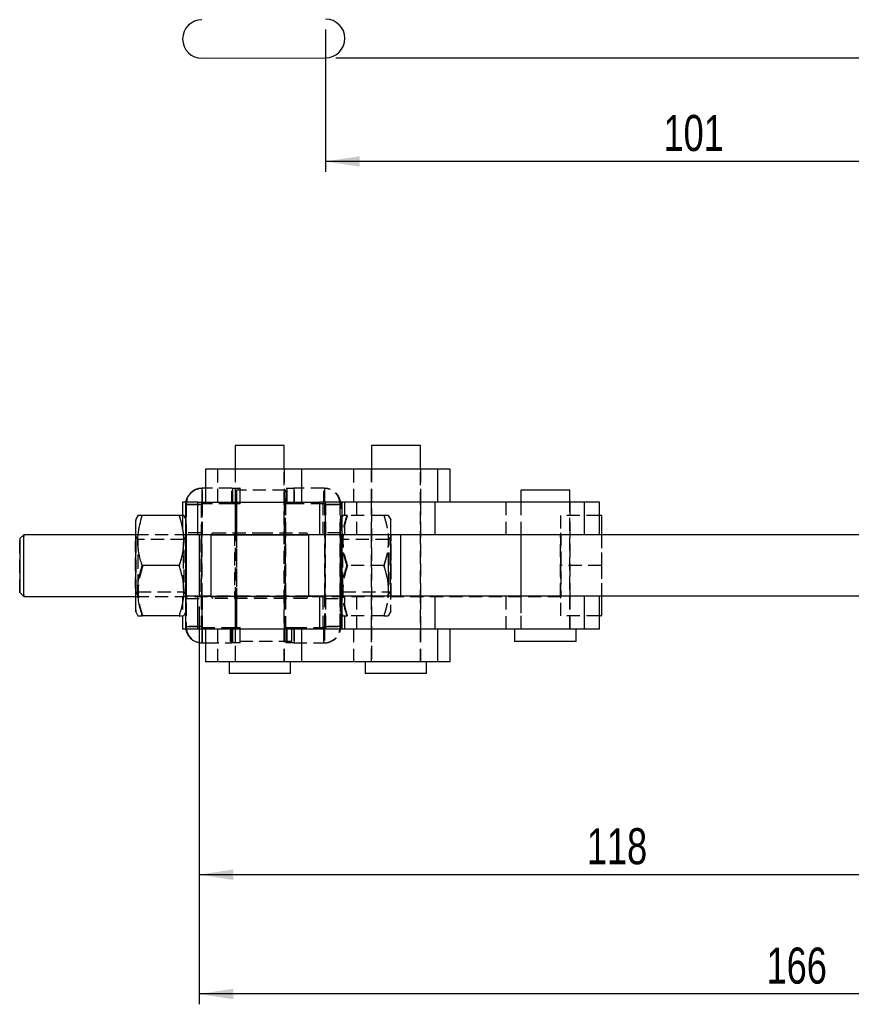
# Model space of a CAD drawing. Extents: x 35 to 509, y 18 to 386.
# Tile 1 of 21: x 71 to 179, y 18 to 145. Entities that reach past the tile are written whole.
import ezdxf

# ---------------------------------------------------------------- set-up
doc = ezdxf.new("R2010")
doc.units = 0
doc.header["$LTSCALE"] = 1.333333
doc.linetypes.add('HIDDEN', pattern=[1.905, 1.27, -0.635])
doc.layers.get('0').update_dxf_attribs({"linetype": 'CONTINUOUS'})
doc.styles.add('SLDTEXTSTYLE0', font='TXT', dxfattribs={"width": 0.75})
doc.dimstyles.new('SLDDIMSTYLE0', dxfattribs={"dimtxt": 4.666667, "dimasz": 4.402667, "dimexe": 0, "dimexo": 0.0625, "dimgap": 1.166667, "dimtad": 1, "dimdec": 0, "dimrnd": 1e-09, "dimzin": 12, "dimtxsty": 'SLDTEXTSTYLE0', "dimsah": 1, "dimcen": 0.09, "dimazin": 3, "dimtfac": 1, "dimtdec": 0, "dimtofl": 0, "dimtmove": 0, "dimatfit": 3, "dimtolj": 1, "dimtzin": 12})
doc.dimstyles.new('SLDDIMSTYLE1', dxfattribs={"dimtxt": 4.666667, "dimasz": 4.402667, "dimexe": 0, "dimexo": 0.0625, "dimgap": 1.166667, "dimtad": 1, "dimdec": 0, "dimrnd": 1e-09, "dimzin": 12, "dimtxsty": 'SLDTEXTSTYLE0', "dimsah": 1, "dimcen": 0.09, "dimazin": 3, "dimtfac": 1, "dimtofl": 0, "dimtmove": 0, "dimatfit": 3, "dimtolj": 1, "dimtzin": 12})

# ---------------------------------------------------------------- blocks, each defined once
blk = doc.blocks.new('_D_2')
at = {"color": 179, "linetype": 'CONTINUOUS'}
for p, q in [((261.58, 175.12), (275.24, 175.12)), ((273.91, 175.12), (273.91, 140.31)), ((112.27, 140.31), (275.24, 140.31))]:
    blk.add_line(p, q, dxfattribs=at)
for points in [[(273.91, 175.12), (273.23, 170.72), (274.59, 170.72)], [(273.91, 140.31), (274.59, 144.72), (273.23, 144.72)]]:
    blk.add_solid(points, dxfattribs=at)
at = {"color": 179, "linetype": 'CONTINUOUS', "insert": (267.9, 153.87, 0.1), "char_height": 4.667, "attachment_point": 1, "rotation": 90, "style": 'SLDTEXTSTYLE0'}
blk.add_mtext('35', dxfattribs=at)
blk = doc.blocks.new('_D_3')
at = {"color": 179, "linetype": 'CONTINUOUS'}
for p, q in [((212.24, 173.79), (212.24, 125.57)), ((110.91, 143.98), (110.91, 125.57)), ((212.24, 126.9), (110.91, 126.9))]:
    blk.add_line(p, q, dxfattribs=at)
for points in [[(110.91, 126.9), (115.32, 126.23), (115.32, 127.58)], [(212.24, 126.9), (207.84, 127.58), (207.84, 126.23)]]:
    blk.add_solid(points, dxfattribs=at)
at = {"color": 179, "linetype": 'CONTINUOUS', "insert": (154.66, 132.92, 0.1), "char_height": 4.667, "attachment_point": 1, "style": 'SLDTEXTSTYLE0'}
blk.add_mtext('101', dxfattribs=at)
blk = doc.blocks.new('_D_4')
at = {"color": 179, "linetype": 'CONTINUOUS'}
for p, q in [((94.58, 69.3), (94.58, 17.83)), ((260.24, 48.27), (260.24, 17.83)), ((260.24, 19.16), (94.58, 19.16))]:
    blk.add_line(p, q, dxfattribs=at)
for points in [[(94.58, 19.16), (98.98, 18.48), (98.98, 19.84)], [(260.24, 19.16), (255.84, 19.84), (255.84, 18.48)]]:
    blk.add_solid(points, dxfattribs=at)
at = {"color": 179, "linetype": 'CONTINUOUS', "insert": (168, 25.17, -50.05), "char_height": 4.667, "attachment_point": 1, "style": 'SLDTEXTSTYLE0'}
blk.add_mtext('166', dxfattribs=at)
blk = doc.blocks.new('_D_5')
at = {"color": 179, "linetype": 'CONTINUOUS'}
for p, q in [((94.58, 69.3), (94.58, 33.27)), ((212.24, 48.27), (212.24, 33.27)), ((212.24, 34.6), (94.58, 34.6))]:
    blk.add_line(p, q, dxfattribs=at)
for points in [[(94.58, 34.6), (98.98, 33.92), (98.98, 35.28)], [(212.24, 34.6), (207.84, 35.28), (207.84, 33.92)]]:
    blk.add_solid(points, dxfattribs=at)
at = {"color": 179, "linetype": 'CONTINUOUS', "insert": (144.74, 40.62, -50.05), "char_height": 4.667, "attachment_point": 1, "style": 'SLDTEXTSTYLE0'}
blk.add_mtext('118', dxfattribs=at)

msp = doc.modelspace()

# ---------------------------------------------------------------- linework, layer by layer
at = {"color": 7, "linetype": 'CONTINUOUS'}
for p, q in [((94.935185, 140.247972), (110.935046, 140.314744)), ((99.22593, 90.1301), (99.22593, 87.0701)), ((105.575933, 90.1301), (99.22593, 90.1301)), ((105.575933, 87.0701), (105.575933, 90.1301)), ((116.859398, 90.1301), (116.859398, 87.0701)), ((123.209393, 90.1301), (116.859398, 90.1301)), ((123.209393, 87.0701), (123.209393, 90.1301)), ((95.400936, 87.0701), (95.400936, 82.820099)), ((107.838421, 87.0701), (95.400936, 87.0701)), ((107.838421, 82.820099), (107.838421, 87.0701)), ((125.471889, 87.0701), (107.838421, 87.0701)), ((125.471889, 82.820099), (125.471889, 87.0701)), ((127.034395, 87.0701), (125.471889, 87.0701)), ((127.034395, 82.820099), (127.034395, 87.0701)), ((95.400936, 84.600099), (94.909987, 84.600099)), ((136.201209, 84.380099), (136.201209, 82.820099)), ((142.551212, 84.380099), (136.201209, 84.380099)), ((142.551212, 82.820099), (142.551212, 84.380099)), ((92.424757, 82.820099), (92.424757, 81.100099)), ((92.834531, 82.820099), (92.424757, 82.820099)), ((92.810004, 82.500099), (92.810004, 66.7001)), ((94.392656, 78.570099), (94.392656, 82.820099)), ((94.392656, 82.820099), (110.130518, 82.820099)), ((110.130518, 82.820099), (110.130518, 78.570099)), ((110.971897, 82.820099), (110.130518, 82.820099)), ((125.292561, 82.820099), (110.971897, 82.820099)), ((113.078764, 78.570099), (113.078764, 82.820099)), ((125.095858, 78.570099), (125.095858, 82.820099)), ((144.43767, 82.820099), (125.292561, 82.820099)), ((144.43767, 78.570099), (144.43767, 82.820099)), ((146.376214, 82.820099), (144.43767, 82.820099)), ((146.376214, 78.570099), (146.376214, 82.820099)), ((86.64631, 81.11039), (86.35161, 80.599942)), ((91.966851, 81.100099), (87.205357, 81.100099)), ((92.810004, 80.672543), (92.55722, 81.11039)), ((146.635606, 81.100099), (146.376214, 81.100099)), ((146.635606, 81.100099), (146.629511, 78.570099)), ((146.666928, 81.100099), (146.635606, 81.100099)), ((146.67303, 78.570099), (146.666928, 81.100099)), ((71.851856, 78.600064), (71.351862, 78.100069)), ((86.333132, 78.600099), (71.851915, 78.600099)), ((110.130518, 78.570099), (94.392656, 78.570099)), ((94.575382, 78.568849), (94.575382, 70.631349)), ((96.069685, 78.568849), (94.575382, 78.568849)), ((94.809985, 78.570099), (94.809985, 78.568849)), ((96.070929, 78.570099), (96.050932, 78.550099)), ((96.050932, 78.550099), (96.050932, 70.650099)), ((102.400898, 78.550099), (96.050932, 78.550099)), ((108.750931, 78.550099), (102.400898, 78.550099)), ((108.750931, 78.550099), (108.730933, 78.570099)), ((113.034396, 78.568849), (108.732185, 78.568849)), ((108.750931, 70.650099), (108.750931, 78.550099)), ((113.078764, 78.570099), (110.130518, 78.570099)), ((110.809847, 78.568849), (110.809847, 78.570099)), ((112.809828, 78.568849), (112.809828, 78.570099)), ((113.034396, 78.570099), (113.034396, 70.630099)), ((120.663262, 78.570099), (113.078764, 78.570099)), ((120.663262, 70.630099), (120.663262, 78.570099)), ((191.495552, 78.570099), (120.663262, 78.570099)), ((91.95119, 74.600099), (87.189696, 74.600099)), ((71.351862, 71.10013), (71.851856, 70.600134)), ((71.851915, 70.600099), (86.333132, 70.600099)), ((94.392656, 66.380099), (94.392656, 70.630099)), ((94.392656, 70.630099), (110.130518, 70.630099)), ((96.069685, 70.631349), (94.575382, 70.631349)), ((94.809985, 70.631349), (94.809985, 70.630099)), ((96.050932, 70.650099), (96.070929, 70.630099)), ((96.050932, 70.650099), (108.750931, 70.650099)), ((108.730933, 70.630099), (108.750931, 70.650099)), ((113.034396, 70.631349), (108.732185, 70.631349)), ((110.130518, 70.630099), (110.130518, 66.380099)), ((113.078764, 70.630099), (110.130518, 70.630099)), ((110.809847, 70.630099), (110.809847, 70.631349)), ((112.809828, 70.630099), (112.809828, 70.631349)), ((113.078764, 66.380099), (113.078764, 70.630099)), ((120.663262, 70.630099), (113.078764, 70.630099)), ((191.516963, 70.630099), (120.663262, 70.630099)), ((125.095858, 66.380099), (125.095858, 70.630099)), ((144.43767, 66.380099), (144.43767, 70.630099)), ((146.376214, 66.380099), (146.376214, 70.630099)), ((146.629511, 70.630099), (146.635606, 68.100099)), ((146.666928, 68.100099), (146.67303, 70.630099)), ((86.35161, 68.600256), (86.64476, 68.092488)), ((91.966851, 68.100099), (87.205357, 68.100099)), ((92.424757, 68.100099), (92.424757, 66.380099)), ((92.55877, 68.092488), (92.810004, 68.527656)), ((146.635606, 68.100099), (146.376214, 68.100099)), ((146.635606, 68.100099), (146.666928, 68.100099)), ((92.834531, 66.380099), (92.424757, 66.380099)), ((110.130518, 66.380099), (94.392656, 66.380099)), ((95.400936, 66.380099), (95.400936, 62.130099)), ((107.838421, 62.130099), (107.838421, 66.380099)), ((110.971897, 66.380099), (110.130518, 66.380099)), ((125.292561, 66.380099), (110.971897, 66.380099)), ((144.43767, 66.380099), (125.292561, 66.380099)), ((125.471889, 62.130099), (125.471889, 66.380099)), ((127.034395, 62.130099), (127.034395, 66.380099)), ((135.376214, 66.380099), (135.376214, 64.780099)), ((143.376215, 64.780099), (143.376215, 66.380099)), ((146.376214, 66.380099), (144.43767, 66.380099)), ((94.909987, 64.600099), (95.400936, 64.600099)), ((143.376215, 64.780099), (135.376214, 64.780099)), ((107.838421, 62.130099), (95.400936, 62.130099)), ((98.432182, 62.130099), (98.432182, 60.630099)), ((106.369681, 60.630099), (106.369681, 62.130099)), ((125.471889, 62.130099), (107.838421, 62.130099)), ((116.065643, 62.130099), (116.065643, 60.630099)), ((124.003148, 60.630099), (124.003148, 62.130099)), ((127.034395, 62.130099), (125.471889, 62.130099)), ((106.369681, 60.630099), (98.432182, 60.630099)), ((124.003148, 60.630099), (116.065643, 60.630099))]:
    msp.add_line(p, q, dxfattribs=at)
at = {"color": 7, "linetype": 'HIDDEN'}
for p, q in [((96.963442, 82.820099), (96.963442, 87.0701)), ((99.200933, 87.0701), (99.200933, 82.820099)), ((99.22593, 87.0701), (99.22593, 62.130099)), ((105.575933, 62.130099), (105.575933, 87.0701)), ((105.60093, 82.820099), (105.60093, 87.0701)), ((114.596902, 82.820099), (114.596902, 87.0701)), ((116.834393, 87.0701), (116.834393, 82.820099)), ((116.859398, 87.0701), (116.859398, 62.130099)), ((123.209393, 62.130099), (123.209393, 87.0701)), ((123.234398, 82.820099), (123.234398, 87.0701)), ((94.993456, 82.6001), (94.993456, 84.600099)), ((98.809956, 84.600099), (95.400936, 84.600099)), ((98.809956, 82.6001), (98.809956, 84.600099)), ((98.809956, 84.600099), (99.814116, 84.600099)), ((98.893418, 84.600099), (98.893418, 82.6001)), ((105.751215, 84.380099), (99.401212, 84.380099)), ((99.401212, 84.380099), (99.401212, 66.380099)), ((99.814116, 84.600099), (99.814116, 82.6001)), ((99.88924, 84.600099), (99.814116, 84.600099)), ((99.88924, 82.6001), (99.88924, 84.600099)), ((105.751215, 66.380099), (105.751215, 84.380099)), ((105.814068, 82.6001), (105.814068, 84.600099)), ((105.814068, 84.600099), (106.809883, 84.600099)), ((105.889185, 84.600099), (105.889185, 82.6001)), ((106.809883, 84.600099), (106.809883, 82.6001)), ((110.709852, 84.600099), (106.809883, 84.600099)), ((106.893352, 82.6001), (106.893352, 84.600099)), ((110.793314, 84.600099), (110.709852, 84.600099)), ((110.709852, 82.6001), (110.709852, 84.600099)), ((110.793314, 84.600099), (110.793314, 82.6001)), ((92.893473, 82.500099), (92.810004, 82.500099)), ((94.392656, 82.820099), (92.834531, 82.820099)), ((92.893473, 82.500099), (94.893454, 82.500099)), ((92.893473, 82.500099), (92.893473, 66.7001)), ((94.809985, 82.500099), (94.392656, 82.500099)), ((94.893454, 82.500099), (94.809985, 82.500099)), ((94.809985, 82.500099), (94.809985, 78.570099)), ((94.893454, 82.500099), (94.893454, 66.7001)), ((94.909987, 82.820099), (94.909987, 82.6001)), ((98.809956, 82.6001), (94.909987, 82.6001)), ((94.914323, 78.570099), (94.914323, 82.820099)), ((94.935185, 82.820099), (94.935185, 78.570099)), ((99.814116, 82.6001), (98.809956, 82.6001)), ((99.200933, 82.820099), (99.200933, 78.570099)), ((99.376215, 82.820099), (99.376215, 78.570099)), ((99.88924, 82.6001), (99.814116, 82.6001)), ((105.60093, 78.570099), (105.60093, 82.820099)), ((105.776212, 78.570099), (105.776212, 82.820099)), ((106.809883, 82.6001), (105.814068, 82.6001)), ((110.709852, 82.6001), (106.809883, 82.6001)), ((110.567636, 82.820099), (110.567636, 78.570099)), ((110.793314, 82.6001), (110.709852, 82.6001)), ((112.809828, 82.500099), (110.809847, 82.500099)), ((110.809847, 78.570099), (110.809847, 82.500099)), ((110.893315, 82.500099), (110.809847, 82.500099)), ((110.893315, 82.500099), (112.893297, 82.500099)), ((110.893315, 66.7001), (110.893315, 82.500099)), ((110.914184, 82.820099), (110.914184, 78.570099)), ((110.935046, 82.820099), (110.935046, 78.570099)), ((112.893297, 82.500099), (112.809828, 82.500099)), ((112.809828, 78.570099), (112.809828, 82.500099)), ((112.893297, 66.7001), (112.893297, 82.500099)), ((113.034396, 82.820099), (113.034396, 78.570099)), ((113.424613, 78.570099), (113.424613, 82.820099)), ((114.972933, 78.570099), (114.972933, 82.820099)), ((116.834393, 82.820099), (116.834393, 78.570099)), ((123.234398, 78.570099), (123.234398, 82.820099)), ((134.314752, 78.570099), (134.314752, 82.820099)), ((136.176212, 82.820099), (136.176212, 78.570099)), ((136.201209, 82.820099), (136.201209, 66.380099)), ((142.551212, 66.380099), (142.551212, 82.820099)), ((142.576209, 78.570099), (142.576209, 82.820099)), ((91.998174, 81.100099), (91.966851, 81.100099)), ((92.424757, 81.100099), (92.424757, 78.570099)), ((92.851921, 80.599942), (92.810004, 80.672543)), ((113.140142, 81.100099), (112.85138, 80.599942)), ((118.466622, 81.100099), (113.705127, 81.100099)), ((118.497944, 81.100099), (118.466622, 81.100099)), ((119.351691, 80.599942), (119.062937, 81.100099)), ((141.335658, 81.100099), (141.319996, 74.600099)), ((146.376214, 81.100099), (141.335658, 81.100099)), ((141.382641, 74.600099), (141.36698, 81.100099)), ((141.351319, 78.600099), (86.333132, 78.600099)), ((86.642868, 77.975039), (86.351893, 78.390601)), ((92.56076, 77.975099), (86.642778, 77.975099)), ((94.392656, 78.570099), (92.424757, 78.570099)), ((92.851645, 78.390601), (92.56067, 77.975039)), ((94.851724, 78.850099), (92.851742, 78.850099)), ((94.577043, 78.568849), (94.577043, 70.631349)), ((94.809985, 78.568849), (94.809985, 70.631349)), ((108.732185, 78.568849), (96.069685, 78.568849)), ((96.350929, 78.850099), (96.070929, 78.570099)), ((96.350929, 78.850099), (102.400898, 78.850099)), ((99.150932, 78.850099), (99.150932, 70.350099)), ((99.376215, 78.568849), (99.376215, 70.631349)), ((102.400898, 78.850099), (108.450933, 78.850099)), ((105.65093, 70.350099), (105.65093, 78.850099)), ((105.776212, 70.631349), (105.776212, 78.568849)), ((108.730933, 78.570099), (108.450933, 78.850099)), ((110.809847, 70.631349), (110.809847, 78.568849)), ((112.851566, 78.850099), (110.851585, 78.850099)), ((112.809828, 70.631349), (112.809828, 78.568849)), ((113.142631, 77.975039), (112.851656, 78.390601)), ((211.98764, 78.568849), (113.034396, 78.568849)), ((119.060523, 77.975099), (113.142549, 77.975099)), ((116.834393, 78.570099), (116.834393, 70.630099)), ((119.351416, 78.390601), (119.060441, 77.975039)), ((119.405529, 70.630099), (119.405529, 78.570099)), ((123.234398, 70.630099), (123.234398, 78.570099)), ((136.176212, 78.568849), (136.176212, 70.631349)), ((142.576209, 70.631349), (142.576209, 78.568849)), ((146.629511, 78.570099), (146.619945, 74.600099)), ((146.682597, 74.600099), (146.67303, 78.570099)), ((92.013835, 74.600099), (91.95119, 74.600099)), ((118.450961, 74.600099), (113.689466, 74.600099)), ((118.513605, 74.600099), (118.450961, 74.600099)), ((146.619945, 74.600099), (141.319996, 74.600099)), ((141.319996, 74.600099), (141.335658, 68.100099)), ((141.36698, 68.100099), (141.382641, 74.600099)), ((146.619945, 74.600099), (146.629511, 70.630099)), ((146.682597, 74.600099), (146.619945, 74.600099)), ((146.67303, 70.630099), (146.682597, 74.600099)), ((86.333132, 70.600099), (141.351319, 70.600099)), ((86.351893, 70.809597), (86.642868, 71.225159)), ((86.642778, 71.225099), (92.56076, 71.225099)), ((94.392656, 70.630099), (92.424757, 70.630099)), ((92.424757, 70.630099), (92.424757, 68.100099)), ((92.56067, 71.225159), (92.851645, 70.809597)), ((92.851742, 70.350099), (94.851724, 70.350099)), ((94.809985, 70.630099), (94.809985, 66.7001)), ((94.914323, 66.380099), (94.914323, 70.630099)), ((94.935185, 70.630099), (94.935185, 66.380099)), ((108.732185, 70.631349), (96.069685, 70.631349)), ((96.070929, 70.630099), (96.350929, 70.350099)), ((108.450933, 70.350099), (96.350929, 70.350099)), ((99.200933, 70.630099), (99.200933, 66.380099)), ((99.376215, 70.630099), (99.376215, 66.380099)), ((105.60093, 66.380099), (105.60093, 70.630099)), ((105.776212, 66.380099), (105.776212, 70.630099)), ((108.450933, 70.350099), (108.730933, 70.630099)), ((110.567636, 70.630099), (110.567636, 66.380099)), ((110.809847, 66.7001), (110.809847, 70.630099)), ((110.851585, 70.350099), (112.851566, 70.350099)), ((110.914184, 70.630099), (110.914184, 66.380099)), ((110.935046, 70.630099), (110.935046, 66.380099)), ((112.809828, 66.7001), (112.809828, 70.630099)), ((112.851656, 70.809597), (113.142631, 71.225159)), ((212.031113, 70.631349), (113.034396, 70.631349)), ((113.034396, 70.630099), (113.034396, 66.380099)), ((113.142549, 71.225099), (119.060523, 71.225099)), ((113.424613, 66.380099), (113.424613, 70.630099)), ((114.972933, 66.380099), (114.972933, 70.630099)), ((116.834393, 70.630099), (116.834393, 66.380099)), ((119.060441, 71.225159), (119.351416, 70.809597)), ((123.234398, 66.380099), (123.234398, 70.630099)), ((134.314752, 66.380099), (134.314752, 70.630099)), ((136.176212, 70.630099), (136.176212, 66.380099)), ((142.576209, 66.380099), (142.576209, 70.630099)), ((91.998174, 68.100099), (91.966851, 68.100099)), ((92.810004, 68.527656), (92.851921, 68.600256)), ((112.85138, 68.600256), (113.140142, 68.100099)), ((118.466622, 68.100099), (113.705127, 68.100099)), ((118.497944, 68.100099), (118.466622, 68.100099)), ((119.062937, 68.100099), (119.351691, 68.600256)), ((146.376214, 68.100099), (141.335658, 68.100099)), ((92.893473, 66.7001), (92.810004, 66.7001)), ((94.392656, 66.380099), (92.834531, 66.380099)), ((94.893454, 66.7001), (92.893473, 66.7001)), ((94.392656, 66.7001), (94.809985, 66.7001)), ((94.893454, 66.7001), (94.809985, 66.7001)), ((94.909987, 66.600099), (98.809956, 66.600099)), ((94.909987, 66.600099), (94.909987, 66.380099)), ((94.993456, 64.600099), (94.993456, 66.600099)), ((96.963442, 62.130099), (96.963442, 66.380099)), ((98.576209, 66.380099), (98.576209, 64.780099)), ((98.809956, 64.600099), (98.809956, 66.600099)), ((98.809956, 66.600099), (99.814116, 66.600099)), ((98.893418, 66.600099), (98.893418, 64.600099)), ((99.200933, 66.380099), (99.200933, 62.130099)), ((99.814116, 66.600099), (99.814116, 64.600099)), ((99.88924, 66.600099), (99.814116, 66.600099)), ((99.88924, 64.600099), (99.88924, 66.600099)), ((105.60093, 62.130099), (105.60093, 66.380099)), ((105.814068, 64.600099), (105.814068, 66.600099)), ((105.814068, 66.600099), (106.809883, 66.600099)), ((105.889185, 66.600099), (105.889185, 64.600099)), ((106.576211, 64.780099), (106.576211, 66.380099)), ((106.809883, 66.600099), (106.809883, 64.600099)), ((106.809883, 66.600099), (110.709852, 66.600099)), ((106.893352, 64.600099), (106.893352, 66.600099)), ((110.709852, 64.600099), (110.709852, 66.600099)), ((110.793314, 66.600099), (110.709852, 66.600099)), ((110.793314, 66.600099), (110.793314, 64.600099)), ((110.809847, 66.7001), (112.809828, 66.7001)), ((110.893315, 66.7001), (110.809847, 66.7001)), ((112.893297, 66.7001), (110.893315, 66.7001)), ((112.893297, 66.7001), (112.809828, 66.7001)), ((114.596902, 62.130099), (114.596902, 66.380099)), ((116.834393, 66.380099), (116.834393, 62.130099)), ((123.234398, 62.130099), (123.234398, 66.380099)), ((95.400936, 64.600099), (98.809956, 64.600099)), ((106.576211, 64.780099), (98.576209, 64.780099)), ((99.814116, 64.600099), (98.809956, 64.600099)), ((99.88924, 64.600099), (99.814116, 64.600099)), ((106.809883, 64.600099), (105.814068, 64.600099)), ((106.809883, 64.600099), (110.709852, 64.600099)), ((110.793314, 64.600099), (110.709852, 64.600099))]:
    msp.add_line(p, q, dxfattribs=at)
at = {"color": 8, "linetype": 'CONTINUOUS'}
for p, q in [((94.909987, 84.600099), (94.909987, 82.820099)), ((94.392656, 82.500099), (92.810004, 82.500099)), ((92.810004, 66.7001), (94.392656, 66.7001)), ((94.909987, 66.380099), (94.909987, 64.600099))]:
    msp.add_line(p, q, dxfattribs=at)
at = {"color": 7, "linetype": 'CONTINUOUS', "flags": 128}
msp.add_lwpolyline([(86.35161, 80.599942), (86.348227, 80.539028), (86.343608, 80.270104), (86.339271, 79.796251), (86.335397, 79.134597), (86.332119, 78.309053), (86.329541, 77.349458), (86.327768, 76.290495), (86.326874, 75.170435), (86.326874, 74.029763), (86.327768, 72.909704), (86.329541, 71.85074), (86.332119, 70.891145), (86.335397, 70.065602), (86.339271, 69.403947)], dxfattribs=at)
at = {"color": 7, "linetype": 'HIDDEN', "flags": 128}
for points in [[(86.35161, 68.600256), (86.35298, 68.606895), (86.357704, 68.76923), (86.362204, 69.142307), (86.366317, 69.712644), (86.369923, 70.459625), (86.372859, 71.356254), (86.375034, 72.370124), (86.376375, 73.464592), (86.376837, 74.600099), (86.376375, 75.735607), (86.375034, 76.830074), (86.372859, 77.843944), (86.369923, 78.740573), (86.366317, 79.487555), (86.362204, 80.057891), (86.357704, 80.430969), (86.35298, 80.593303), (86.35161, 80.599942)], [(92.839218, 69.403947), (92.843546, 68.930094), (92.848173, 68.661171), (92.852927, 68.606895), (92.857643, 68.76923), (92.862143, 69.142307), (92.866263, 69.712644), (92.869862, 70.459625), (92.872805, 71.356254), (92.874988, 72.370124), (92.876329, 73.464592), (92.876776, 74.600099), (92.876329, 75.735607), (92.874988, 76.830074), (92.872805, 77.843944), (92.869862, 78.740573), (92.866263, 79.487555), (92.862143, 80.057891), (92.857643, 80.430969), (92.852927, 80.593303), (92.848173, 80.539028), (92.843546, 80.270104), (92.839218, 79.796251), (92.835343, 79.134597), (92.832058, 78.309053), (92.82948, 77.349458), (92.827714, 76.290495), (92.826812, 75.170435), (92.826812, 74.029763), (92.827714, 72.909704), (92.82948, 71.85074), (92.832058, 70.891145), (92.835343, 70.065602), (92.839218, 69.403947)], [(112.826525, 74.600099), (112.826979, 73.464592), (112.828321, 72.370124), (112.830496, 71.356254), (112.833439, 70.459625), (112.837038, 69.712644), (112.841165, 69.142307), (112.845658, 68.76923), (112.850374, 68.606895), (112.855128, 68.661171), (112.859755, 68.930094), (112.864083, 69.403947), (112.867965, 70.065602), (112.871251, 70.891145), (112.873821, 71.85074), (112.875587, 72.909704), (112.876489, 74.029763), (112.876489, 75.170435), (112.875587, 76.290495), (112.873821, 77.349458), (112.871251, 78.309053), (112.867965, 79.134597), (112.864083, 79.796251), (112.859755, 80.270104), (112.855128, 80.539028), (112.850374, 80.593303), (112.845658, 80.430969), (112.841165, 80.057891), (112.837038, 79.487555), (112.833439, 78.740573), (112.830496, 77.843944), (112.828321, 76.830074), (112.826979, 75.735607), (112.826525, 74.600099)], [(119.326471, 74.600099), (119.326918, 73.464592), (119.328259, 72.370124), (119.330442, 71.356254), (119.333385, 70.459625), (119.336984, 69.712644), (119.341104, 69.142307), (119.345604, 68.76923), (119.350313, 68.606895), (119.355074, 68.661171), (119.359701, 68.930094), (119.36403, 69.403947), (119.367904, 70.065602), (119.37119, 70.891145), (119.373767, 71.85074), (119.375533, 72.909704), (119.376435, 74.029763), (119.376435, 75.170435), (119.375533, 76.290495), (119.373767, 77.349458), (119.37119, 78.309053), (119.367904, 79.134597), (119.36403, 79.796251), (119.359701, 80.270104), (119.355074, 80.539028), (119.350313, 80.593303), (119.345604, 80.430969), (119.341104, 80.057891), (119.336984, 79.487555), (119.333385, 78.740573), (119.330442, 77.843944), (119.328259, 76.830074), (119.326918, 75.735607), (119.326471, 74.600099)], [(86.359701, 77.882829), (86.362756, 77.333867), (86.36517, 76.626029), (86.366794, 75.800451), (86.367569, 74.905113), (86.367405, 73.992049), (86.366347, 73.114323), (86.364439, 72.322944), (86.361802, 71.663905), (86.358583, 71.175508), (86.354962, 70.886135), (86.351163, 70.812604), (86.347393, 70.959189), (86.343891, 71.31737), (86.340836, 71.866331), (86.338422, 72.574169), (86.336783, 73.399747), (86.336023, 74.295085), (86.336187, 75.208149), (86.337245, 76.085876), (86.339152, 76.877254), (86.34179, 77.536293), (86.345008, 78.024691), (86.348629, 78.314063), (86.352429, 78.387594), (86.356199, 78.24101), (86.359701, 77.882829)], [(86.649827, 77.522935), (86.646429, 77.860099), (86.642778, 77.975099), (86.639127, 77.860099), (86.63573, 77.522935), (86.632824, 76.986585), (86.630574, 76.287599), (86.629173, 75.473613), (86.628697, 74.600099), (86.629173, 73.726585), (86.630574, 72.912599), (86.632824, 72.213614), (86.635626, 71.692845)], [(92.553711, 71.677263), (92.550798, 72.213614), (92.548555, 72.912599), (92.547155, 73.726585), (92.54667, 74.600099), (92.547155, 75.473613), (92.548555, 76.287599), (92.550798, 76.986585), (92.553711, 77.522935), (92.557109, 77.860099), (92.56076, 77.975099), (92.564403, 77.860099), (92.5678, 77.522935), (92.570714, 76.986585), (92.572956, 76.287599), (92.574364, 75.473613), (92.574841, 74.600099), (92.574364, 73.726585), (92.572956, 72.912599), (92.570714, 72.213614), (92.5678, 71.677263), (92.564403, 71.3401), (92.56076, 71.225099), (92.557109, 71.3401), (92.553711, 71.677263)], [(92.869474, 74.600099), (92.868997, 73.619982), (92.867589, 72.692703), (92.865324, 71.868252), (92.862329, 71.191076), (92.85876, 70.697681), (92.854819, 70.414666), (92.850706, 70.35729), (92.846653, 70.528644), (92.842868, 70.919491), (92.839568, 71.508761), (92.836923, 72.264686), (92.835075, 73.146514), (92.834121, 74.106704), (92.834121, 75.093494), (92.835075, 76.053685), (92.836923, 76.935512), (92.839568, 77.691437), (92.842868, 78.280707), (92.846653, 78.671555), (92.850706, 78.842909), (92.854819, 78.785532), (92.85876, 78.502518), (92.862329, 78.009123), (92.865324, 77.331947), (92.867589, 76.507496), (92.868997, 75.580217), (92.869474, 74.600099)], [(92.859647, 77.882829), (92.862694, 77.333867), (92.865108, 76.626029), (92.866747, 75.800451), (92.867507, 74.905113), (92.867351, 73.992049), (92.866293, 73.114323), (92.864386, 72.322944), (92.861741, 71.663905), (92.858522, 71.175508), (92.854901, 70.886135), (92.851101, 70.812604), (92.847339, 70.959189), (92.843829, 71.31737), (92.840782, 71.866331), (92.838368, 72.574169), (92.836736, 73.399747), (92.835969, 74.295085), (92.836126, 75.208149), (92.837184, 76.085876), (92.839091, 76.877254), (92.841736, 77.536293), (92.844954, 78.024691), (92.848575, 78.314063), (92.852375, 78.387594), (92.856138, 78.24101), (92.859647, 77.882829)], [(94.869456, 74.600099), (94.868979, 73.619982), (94.867571, 72.692703), (94.865306, 71.868252), (94.862311, 71.191076), (94.85875, 70.697681), (94.854801, 70.414666), (94.850688, 70.35729), (94.846635, 70.528644), (94.84285, 70.919491), (94.839549, 71.508761), (94.836904, 72.264686), (94.835057, 73.146514), (94.834103, 74.106704), (94.834103, 75.093494), (94.835057, 76.053685), (94.836904, 76.935512), (94.839549, 77.691437), (94.84285, 78.280707), (94.846635, 78.671555), (94.850688, 78.842909), (94.854801, 78.785532), (94.85875, 78.502518), (94.862311, 78.009123), (94.865306, 77.331947), (94.867571, 76.507496), (94.868979, 75.580217), (94.869456, 74.600099)], [(110.869317, 74.600099), (110.86884, 75.580217), (110.867432, 76.507496), (110.865167, 77.331947), (110.862172, 78.009123), (110.858611, 78.502518), (110.854662, 78.785532), (110.850549, 78.842909), (110.846496, 78.671555), (110.842711, 78.280707), (110.83941, 77.691437), (110.836766, 76.935512), (110.834918, 76.053685), (110.833964, 75.093494), (110.833964, 74.106704), (110.834918, 73.146514), (110.836766, 72.264686), (110.83941, 71.508761), (110.842711, 70.919491), (110.846496, 70.528644), (110.850549, 70.35729), (110.854662, 70.414666), (110.858611, 70.697681), (110.862172, 71.191076), (110.865167, 71.868252), (110.867432, 72.692703), (110.86884, 73.619982), (110.869317, 74.600099)], [(112.869299, 74.600099), (112.868822, 75.580217), (112.867414, 76.507496), (112.865149, 77.331947), (112.862154, 78.009123), (112.858592, 78.502518), (112.854644, 78.785532), (112.850531, 78.842909), (112.846478, 78.671555), (112.842693, 78.280707), (112.839392, 77.691437), (112.836747, 76.935512), (112.834899, 76.053685), (112.833946, 75.093494), (112.833946, 74.106704), (112.834899, 73.146514), (112.836747, 72.264686), (112.839392, 71.508761), (112.842693, 70.919491), (112.846478, 70.528644), (112.850531, 70.35729), (112.854644, 70.414666), (112.858592, 70.697681), (112.862154, 71.191076), (112.865149, 71.868252), (112.867414, 72.692703), (112.868822, 73.619982), (112.869299, 74.600099)], [(112.867384, 74.600099), (112.866922, 73.692957), (112.865574, 72.838534), (112.863405, 72.086487), (112.860552, 71.480522), (112.857177, 71.055855), (112.853474, 70.837167), (112.849659, 70.837167), (112.845956, 71.055855), (112.842581, 71.480522), (112.83972, 72.086487), (112.837559, 72.838534), (112.836203, 73.692957), (112.835749, 74.600099), (112.836203, 75.507242), (112.837559, 76.361665), (112.83972, 77.113712), (112.842581, 77.719677), (112.845956, 78.144343), (112.849659, 78.363031), (112.853474, 78.363031), (112.857177, 78.144343), (112.860552, 77.719677), (112.863405, 77.113712), (112.865574, 76.361665), (112.866922, 75.507242), (112.867384, 74.600099)], [(113.15663, 74.600099), (113.156154, 75.473613), (113.154745, 76.287599), (113.152503, 76.986585), (113.14959, 77.522935), (113.146192, 77.860099), (113.142549, 77.975099), (113.138898, 77.860099), (113.135501, 77.522935), (113.132587, 76.986585), (113.130352, 76.287599), (113.128944, 75.473613), (113.12846, 74.600099), (113.128944, 73.726585), (113.130352, 72.912599), (113.132587, 72.213614), (113.135501, 71.677263), (113.135568, 71.668842)], [(119.046441, 74.600099), (119.046918, 75.473613), (119.048326, 76.287599), (119.050569, 76.986585), (119.053482, 77.522935), (119.056879, 77.860099), (119.060523, 77.975099), (119.064173, 77.860099), (119.067571, 77.522935), (119.070484, 76.986585), (119.072727, 76.287599), (119.074127, 75.473613), (119.074612, 74.600099), (119.074127, 73.726585), (119.072727, 72.912599), (119.070484, 72.213614), (119.067571, 71.677263), (119.064173, 71.3401), (119.060523, 71.225099), (119.056879, 71.3401), (119.053482, 71.677263), (119.050569, 72.213614), (119.048326, 72.912599), (119.046918, 73.726585), (119.046441, 74.600099)], [(119.36733, 74.600099), (119.366868, 73.692957), (119.365512, 72.838534), (119.363352, 72.086487), (119.36049, 71.480522), (119.357115, 71.055855), (119.353412, 70.837167), (119.349598, 70.837167), (119.345895, 71.055855), (119.34252, 71.480522), (119.339666, 72.086487), (119.337498, 72.838534), (119.336149, 73.692957), (119.335687, 74.600099), (119.336149, 75.507242), (119.337498, 76.361665), (119.339666, 77.113712), (119.34252, 77.719677), (119.345895, 78.144343), (119.349598, 78.363031), (119.353412, 78.363031), (119.357115, 78.144343), (119.36049, 77.719677), (119.363352, 77.113712), (119.365512, 76.361665), (119.366868, 75.507242), (119.36733, 74.600099)], [(141.351319, 70.600099), (141.347318, 70.716332), (141.343555, 71.058275), (141.340247, 71.606056), (141.33758, 72.32784), (141.33571, 73.18168), (141.334741, 74.117952), (141.334741, 75.082246), (141.33571, 76.018519), (141.33758, 76.872358), (141.340247, 77.594142), (141.343555, 78.141923), (141.347318, 78.483866), (141.351319, 78.600099), (141.355312, 78.483866), (141.359075, 78.141923), (141.362383, 77.594142), (141.365058, 76.872358), (141.366928, 76.018519), (141.367889, 75.082246), (141.367889, 74.117952), (141.366928, 73.18168), (141.365058, 72.32784), (141.362383, 71.606056), (141.359075, 71.058275), (141.355312, 70.716332), (141.351319, 70.600099)], [(86.650676, 71.804949), (86.652732, 72.213614), (86.654982, 72.912599), (86.656383, 73.726585), (86.65686, 74.600099), (86.656383, 75.473613), (86.654982, 76.287599), (86.652732, 76.986585), (86.649827, 77.522935)], [(113.150521, 71.817713), (113.152503, 72.213614), (113.154745, 72.912599), (113.156154, 73.726585), (113.15663, 74.600099)], [(86.640588, 71.266123), (86.642778, 71.225099), (86.643404, 71.228429)], [(113.141491, 71.234609), (113.142549, 71.225099), (113.144255, 71.249972)]]:
    msp.add_lwpolyline(points, dxfattribs=at)
at = {"color": 7, "linetype": 'CONTINUOUS'}
for centre, radius, start, end in [((110.924615, 142.814722), 2.5, 270.23911466, 90.23911466), ((94.924754, 142.747948), 2.5, 90.23911466, 270.23911466), ((94.909999, 82.500104), 2.099995, 90.0003225, 180.00013489), ((389.618187, 74.597404), 318.285539, 179.36945396, 180.62957029), ((442.550478, 74.600099), 370.720143, 179.38177738, 180.61822262), ((104.271399, 69.277299), 17.932575, 179.59534662, 182.16371045), ((94.909999, 66.700095), 2.099995, 179.99986511, 269.9996775)]:
    msp.add_arc(centre, radius, start, end, dxfattribs=at)
at = {"color": 7, "linetype": 'HIDDEN'}
for centre, radius, start, end in [((94.993464, 82.500108), 2.099991, 90.00020682, 180.00025056), ((110.70984, 82.500111), 2.099988, 359.99966486, 89.99967448), ((110.793306, 82.500108), 2.099991, 359.99974944, 89.99979318), ((94.90999, 82.500095), 0.100005, 90.00162085, 179.99784554), ((94.993456, 82.500098), 0.100001, 89.99984462, 179.99962178), ((110.709853, 82.500106), 0.099994, 359.99609001, 90.00017464), ((110.793314, 82.500098), 0.100001, 0.00037822, 90.00015538), ((-242.860286, 74.60279), 314.231671, 359.36132532, 0.63769894), ((-298.418668, 74.600099), 370.292189, 359.38106287, 0.61893713), ((94.993464, 66.70009), 2.099991, 179.99974944, 269.99979318), ((94.90999, 66.700103), 0.100005, 180.00215446, 269.99837915), ((94.993456, 66.7001), 0.100001, 180.00037822, 270.00015538), ((110.709853, 66.700093), 0.099994, 269.99982536, 0.00390999), ((110.70984, 66.700087), 2.099988, 270.00032552, 0.00033514), ((110.793306, 66.70009), 2.099991, 270.00020682, 0.00025056), ((110.793314, 66.7001), 0.100001, 269.99984462, 359.99962178)]:
    msp.add_arc(centre, radius, start, end, dxfattribs=at)
at = {"color": 7, "linetype": 'CONTINUOUS'}
for points, knots in [([(87.189696, 74.600099), (87.120559, 74.819008), (86.8825, 75.572784), (86.616346, 76.906433), (86.579709, 78.891096), (86.971068, 80.272884), (87.205357, 81.100099)], [0, 0, 0, 0, 0.1033339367, 0.3558138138, 0.6143544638, 1, 1, 1, 1]), ([(87.205357, 81.100099), (87.033454, 81.100099), (86.712661, 81.100099), (86.679536, 81.100099), (86.664161, 81.100099)], [0, 0, 0, 0, 0.5358666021, 1, 1, 1, 1]), ([(91.966851, 81.100099), (92.19718, 80.272885), (92.578079, 78.904901), (92.537491, 76.92083), (92.26743, 75.586411), (92.021377, 74.819005), (91.95119, 74.600099)], [0, 0, 0, 0, 0.38564404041, 0.63774910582, 0.89666669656, 1, 1, 1, 1]), ([(92.539376, 81.100099), (92.547023, 81.100099), (92.597473, 81.100099), (92.405597, 81.100099), (92.113991, 81.100099), (91.966851, 81.100099)], [0, 0, 0, 0, 0.0813066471, 0.5364438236, 1, 1, 1, 1]), ([(87.205357, 68.100099), (87.036317, 68.664248), (86.694573, 69.804777), (86.56648, 71.494635), (86.744619, 73.110039), (87.040433, 74.100387), (87.189696, 74.600099)], [0, 0, 0, 0, 0.2646023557, 0.534942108, 0.765340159, 1, 1, 1, 1]), ([(91.95119, 74.600099), (92.12023, 74.035951), (92.461974, 72.89542), (92.590067, 71.205564), (92.411928, 69.590161), (92.116114, 68.599811), (91.966851, 68.100099)], [0, 0, 0, 0, 0.2646023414, 0.5349423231, 0.765340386, 1, 1, 1, 1]), ([(86.657933, 68.100099), (86.652185, 68.100099), (86.600481, 68.100099), (86.782496, 68.100099), (87.063545, 68.100099), (87.205357, 68.100099)], [0, 0, 0, 0, 0.0583412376, 0.5248564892, 1, 1, 1, 1]), ([(91.966851, 68.100099), (92.143521, 68.100099), (92.481453, 68.100099), (92.524881, 68.100099), (92.545605, 68.100099)], [0, 0, 0, 0, 0.5227960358, 1, 1, 1, 1])]:
    msp.add_open_spline(points, degree=3, knots=knots, dxfattribs=at)
at = {"color": 7, "linetype": 'HIDDEN'}
for points, knots in [([(92.013835, 74.600099), (92.180155, 75.164248), (92.516403, 76.304778), (92.636359, 77.994634), (92.450432, 79.610038), (92.149845, 80.600387), (91.998174, 81.100099)], [0, 0, 0, 0, 0.26460238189, 0.53494238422, 0.76534037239, 1, 1, 1, 1]), ([(113.689466, 74.600099), (113.523144, 75.164248), (113.186894, 76.304777), (113.066955, 77.994636), (113.252865, 79.610037), (113.553455, 80.600387), (113.705127, 81.100099)], [0, 0, 0, 0, 0.2646024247, 0.534942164, 0.7653403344, 1, 1, 1, 1]), ([(113.73645, 81.100099), (113.570128, 80.535951), (113.233877, 79.39542), (113.113938, 77.705565), (113.299849, 76.09016), (113.600438, 75.099811), (113.752111, 74.600099)], [0, 0, 0, 0, 0.2646022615, 0.5349423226, 0.7653402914, 1, 1, 1, 1]), ([(113.705127, 81.100099), (113.637334, 81.100099), (113.403898, 81.100099), (113.15618, 81.100099), (113.17574, 81.100099), (113.182663, 81.100099)], [0, 0, 0, 0, 0.2091278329, 0.7200988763, 1, 1, 1, 1]), ([(118.466622, 81.100099), (118.632944, 80.535951), (118.969194, 79.395422), (119.089133, 77.705562), (118.903223, 76.090161), (118.602633, 75.099811), (118.450961, 74.600099)], [0, 0, 0, 0, 0.2646024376, 0.5349421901, 0.7653403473, 1, 1, 1, 1]), ([(119.023113, 81.100099), (119.02811, 81.100099), (119.042081, 81.100099), (118.781861, 81.100099), (118.536587, 81.100099), (118.466622, 81.100099)], [0, 0, 0, 0, 0.2846306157, 0.7959388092, 1, 1, 1, 1]), ([(118.513605, 74.600099), (118.679926, 75.164247), (119.016174, 76.304776), (119.136129, 77.994636), (118.950203, 79.610039), (118.649615, 80.600387), (118.497944, 81.100099)], [0, 0, 0, 0, 0.2646024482, 0.5349420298, 0.7653400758, 1, 1, 1, 1]), ([(87.25234, 74.600099), (87.018031, 73.772884), (86.630547, 72.404897), (86.661565, 70.420832), (86.925208, 69.086414), (87.16755, 68.319005), (87.236679, 68.100099)], [0, 0, 0, 0, 0.3856437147, 0.6377493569, 0.8966670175, 1, 1, 1, 1]), ([(113.705127, 68.100099), (113.536088, 68.664247), (113.194344, 69.804777), (113.066251, 71.494637), (113.244389, 73.110037), (113.540204, 74.100387), (113.689466, 74.600099)], [0, 0, 0, 0, 0.26460235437, 0.53494210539, 0.76534039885, 1, 1, 1, 1]), ([(113.752111, 74.600099), (113.583071, 74.035951), (113.241327, 72.895421), (113.113234, 71.205562), (113.291373, 69.590162), (113.587187, 68.599811), (113.73645, 68.100099)], [0, 0, 0, 0, 0.2646021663, 0.5349419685, 0.76534033, 1, 1, 1, 1]), ([(118.450961, 74.600099), (118.62, 74.035951), (118.961745, 72.895421), (119.089838, 71.205563), (118.911699, 69.59016), (118.615884, 68.599811), (118.466622, 68.100099)], [0, 0, 0, 0, 0.2646023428, 0.5349420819, 0.7653401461, 1, 1, 1, 1]), ([(119.052685, 71.858873), (119.020323, 72.272198), (118.947586, 73.201219), (118.668516, 74.100765), (118.513605, 74.600099)], [0, 0, 0, 0, 0.4449046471, 1, 1, 1, 1]), ([(118.497944, 68.100099), (118.674307, 68.664068), (118.998908, 69.702069), (119.040045, 70.775552), (119.058831, 71.265787)], [0, 0, 0, 0, 0.5433226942, 1, 1, 1, 1]), ([(113.180703, 68.100099), (113.17379, 68.100099), (113.153302, 68.100099), (113.399678, 68.100099), (113.637335, 68.100099), (113.705127, 68.100099)], [0, 0, 0, 0, 0.2668535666, 0.7908675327, 1, 1, 1, 1]), ([(118.466622, 68.100099), (118.536588, 68.100099), (118.777503, 68.100099), (119.039178, 68.100099), (119.026203, 68.100099), (119.021355, 68.100099)], [0, 0, 0, 0, 0.20405613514, 0.70263598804, 1, 1, 1, 1])]:
    msp.add_open_spline(points, degree=3, knots=knots, dxfattribs=at)

# ---------------------------------------------------------------- dimensions: what is measured, and where the dimension line sits
at = {"color": 179, "linetype": 'CONTINUOUS'}
dim = msp.add_linear_dim(base=(110.914182, 126.904204), p1=(212.242878, 175.121008), p2=(110.914182, 145.3147), dimstyle='SLDDIMSTYLE0', dxfattribs=at)
dim.commit()
dim.dimension.update_dxf_attribs({"geometry": '_D_3', "text_midpoint": (161.725932, 126.904204), "dimtype": 160})
for base, p1, p2, angle, dimstyle, picture, middle in [((273.911, 140.314743), (260.242878, 175.121008), (110.935048, 140.314743), 90, 'SLDDIMSTYLE0', '_D_2', (273.911, 159.215825)), ((94.57538, 19.158883), (260.242878, 49.600099), (94.57538, 70.631349), 0, 'SLDDIMSTYLE1', '_D_4', (175.068161, 19.158883)), ((94.57538, 34.600099), (212.242878, 49.600099), (94.57538, 70.631349), 0, 'SLDDIMSTYLE1', '_D_5', (151.811061, 34.600099))]:
    dim = msp.add_linear_dim(base=base, p1=p1, p2=p2, angle=angle, dimstyle=dimstyle, dxfattribs=at)
    dim.commit()
    dim.dimension.update_dxf_attribs({"geometry": picture, "text_midpoint": middle, "dimtype": 160})

doc.saveas('drawing.dxf')
